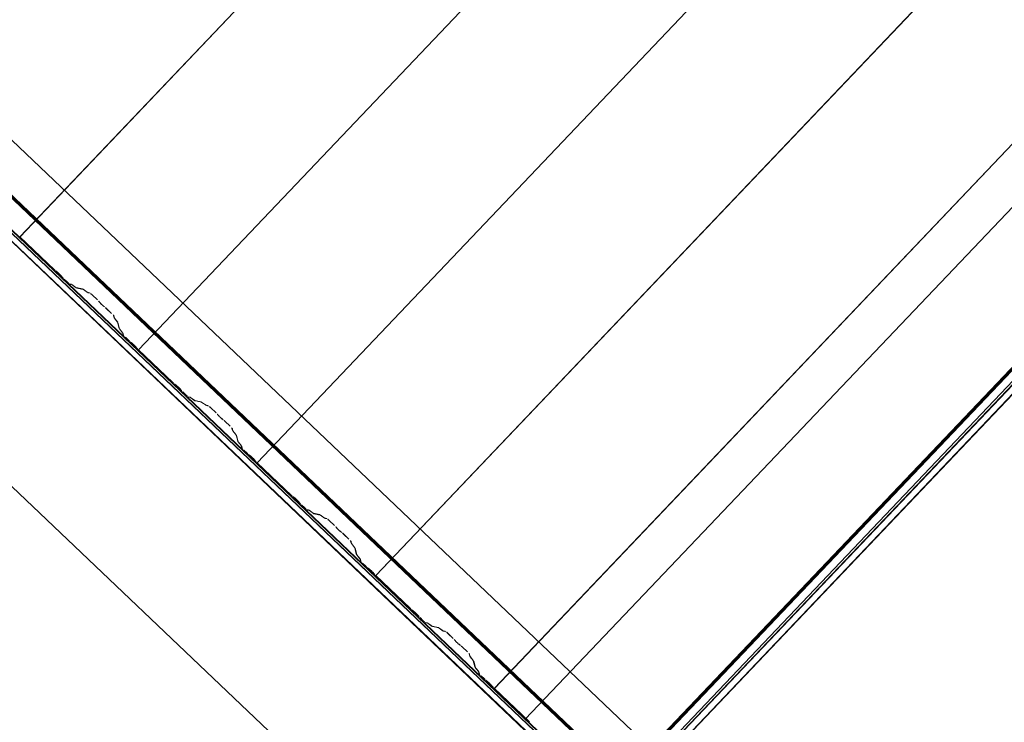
# Model space of a CAD drawing. Header units: metres. Extents: x 32343131.6 to 32343183.7, y 5699223.3 to 5699275.1.
# Tile 111 of 190: x 32343165.8 to 32343168, y 5699224.2 to 5699225.8. Entities that reach past the tile are written whole.
import ezdxf

# ---------------------------------------------------------------- set-up
doc = ezdxf.new("R2010")
doc.units = ezdxf.units.M
for name, color, linetype, lineweight in [('0-1', 7, 'Continuous', 5), ('A-ANNO-DIMS', 7, 'Continuous', 9), ('A-ANNO-DIMS-50', 7, 'Continuous', 9)]:
    doc.layers.add(name, color=color, linetype=linetype, lineweight=lineweight)
for name, color, linetype, lineweight, true_color in [('A-ROOF-1', 7, 'Continuous', 5, 0xcccccc), ('E-POWR-CNDT-1', 5, 'Continuous', 70, 0x0000ff), ('S-BEAM-1', 7, 'Continuous', 5, 0xcccccc)]:
    doc.layers.add(name, color=color, linetype=linetype, lineweight=lineweight, true_color=true_color)
doc.styles.add('Arial', font='arial.ttf', dxfattribs={"height": 0.15})
doc.dimstyles.new('Blitzschutz', dxfattribs={"dimscale": 0.3048, "dimtxt": 0.1530389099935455, "dimasz": 0.4921259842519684, "dimexe": 0.3937007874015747, "dimexo": 0.0625, "dimgap": 0.2870734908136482, "dimtad": 1, "dimlfac": 100, "dimrnd": 0.01, "dimdsep": 46, "dimtxsty": 'Arial', "dimblk1": 'OBLIQUE', "dimblk2": 'OBLIQUE', "dimsah": 1, "dimcen": 0.09, "dimdle": 0.3937007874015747, "dimadec": 0, "dimazin": 0, "dimtfac": 1, "dimtdec": 4, "dimtix": 1, "dimtmove": 0, "dimatfit": 3, "dimfxl": 0.3937007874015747, "dimfxlon": 1, "dimtvp": 1, "dimtfill": 1, "dimtolj": 1, "dimtzin": 0, "dimarcsym": 2})

# ---------------------------------------------------------------- blocks, each defined once
blk = doc.blocks.new('Ortgang Hochpunkt - Ortgang Hochpunkt-3544340-TGA_190_LP5_GR_DA-TGA-01_G_')
at = {"layer": 'A-ROOF-1'}
for p, q in [((89.47532490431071, -25.03546576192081), (54.69933241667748, 8.049732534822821)), ((89.35879972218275, -25.15794588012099), (54.58280723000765, 7.927252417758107)), ((54.58365893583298, 7.928147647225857), (89.3596514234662, -25.15705064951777)), ((89.47532490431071, -25.03546576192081), (54.89856987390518, 7.860181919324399)), ((89.36839150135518, -25.14786392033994), (86.46149513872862, -22.38229964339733)), ((89.36887888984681, -25.14735162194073), (86.46587387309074, -22.38548949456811)), ((89.37194081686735, -25.14413321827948), (86.47823051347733, -22.39111389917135)), ((89.3725673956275, -25.14347462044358), (86.48044709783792, -22.39196800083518))]:
    blk.add_line(p, q, dxfattribs=at)
blk = doc.blocks.new('Schrag Ortgang Acse A1 - Schrag Ortgang Acse A-3549929-TGA_190_LP5_GR_DA-TGA-01_G_')
at = {"layer": 'A-ROOF-1'}
for p, q in [((97.46722236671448, -16.23617843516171), (89.17246541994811, -24.95483270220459)), ((97.46728244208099, -16.2361152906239), (89.1725254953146, -24.95476955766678)), ((89.38619287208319, -25.15816881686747), (97.68094981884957, -16.4395145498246)), ((97.68173439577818, -16.44014068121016), (89.38697744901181, -25.15879494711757)), ((96.89584787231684, -17.24319526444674), (89.36328082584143, -25.16070848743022)), ((96.90195235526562, -17.23780468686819), (89.36383560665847, -25.1611512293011)), ((96.80035464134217, -17.36511188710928), (89.37323200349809, -25.17179204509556)), ((96.7819862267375, -17.38586980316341), (89.37381146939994, -25.17263376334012)), ((89.1725254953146, -24.95476955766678), (89.17246541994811, -24.95483270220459)), ((89.17246541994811, -24.95483270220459), (89.38619287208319, -25.15816881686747)), ((89.38697744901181, -25.15879494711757), (89.1725254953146, -24.95476955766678))]:
    blk.add_line(p, q, dxfattribs=at)
blk = doc.blocks.new('ARC_190_LPX_FM_Stellplätze_rvt-1-TGA_190_LP5_GR_DA-TGA-01_G_')
at = {"layer": 'S-BEAM-1'}
for p, q in [((32343165.78233492, 5699225.335331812), (32343174.04461323, 5699234.019847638)), ((32343165.78233492, 5699225.335331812), (32343174.04461323, 5699234.019847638)), ((32343165.78242503, 5699225.335426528), (32343174.04470334, 5699234.019942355)), ((32343165.78242503, 5699225.335426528), (32343174.04470334, 5699234.019942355)), ((32343166.05402236, 5699225.076853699), (32343174.31630067, 5699233.761369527)), ((32343166.05402236, 5699225.076853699), (32343174.31630067, 5699233.761369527)), ((32343166.05411248, 5699225.076948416), (32343174.31639078, 5699233.761464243)), ((32343166.05411248, 5699225.076948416), (32343174.31639078, 5699233.761464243)), ((32343166.3257098, 5699224.818375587), (32343174.58798811, 5699233.502891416)), ((32343166.3257098, 5699224.818375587), (32343174.58798811, 5699233.502891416)), ((32343166.32579992, 5699224.818470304), (32343174.58807822, 5699233.502986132)), ((32343166.32579992, 5699224.818470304), (32343174.58807822, 5699233.502986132)), ((32343166.59739725, 5699224.559897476), (32343174.85967555, 5699233.244413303)), ((32343166.59739725, 5699224.559897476), (32343174.85967555, 5699233.244413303)), ((32343166.59748736, 5699224.559992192), (32343174.85976566, 5699233.244508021)), ((32343166.59748736, 5699224.559992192), (32343174.85976566, 5699233.244508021)), ((32343166.86908469, 5699224.301419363), (32343175.13136299, 5699232.985935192)), ((32343166.86908469, 5699224.301419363), (32343175.13136299, 5699232.985935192)), ((32343166.8691748, 5699224.301514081), (32343175.13145311, 5699232.986029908)), ((32343166.8691748, 5699224.301514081), (32343175.13145311, 5699232.986029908)), ((32343167.14077213, 5699224.042941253), (32343175.40305043, 5699232.72745708)), ((32343167.14086225, 5699224.043035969), (32343175.40314055, 5699232.727551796)), ((32343165.78242503, 5699225.335426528), (32343165.78233492, 5699225.335331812)), ((32343165.78233492, 5699225.335331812), (32343165.78242503, 5699225.335426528)), ((32343165.78233492, 5699225.335331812), (32343165.86115662, 5699225.260342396)), ((32343165.86124673, 5699225.260437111), (32343165.78242503, 5699225.335426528)), ((32343165.86918112, 5699225.253827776), (32343165.86442312, 5699225.257626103)), ((32343165.86512711, 5699225.256828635), (32343165.86988511, 5699225.253030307)), ((32343165.87602721, 5699225.247186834), (32343165.88005777, 5699225.242623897)), ((32343165.88088931, 5699225.241960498), (32343165.87685875, 5699225.246523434)), ((32343165.8837649, 5699225.238833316), (32343165.89128054, 5699225.231683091)), ((32343165.89137065, 5699225.231777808), (32343165.88385502, 5699225.238928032)), ((32343165.90043624, 5699225.227106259), (32343165.89598719, 5699225.228008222)), ((32343165.89705122, 5699225.226971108), (32343165.90150027, 5699225.226069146)), ((32343165.9106422, 5699225.21986568), (32343165.90143117, 5699225.226523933)), ((32343165.90229621, 5699225.225603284), (32343165.91150724, 5699225.218945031)), ((32343165.92590835, 5699225.216466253), (32343165.91143813, 5699225.219399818)), ((32343165.91250216, 5699225.218362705), (32343165.92697237, 5699225.215429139)), ((32343165.9361143, 5699225.209225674), (32343165.92690327, 5699225.215883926)), ((32343165.92776831, 5699225.214963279), (32343165.93697934, 5699225.208305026)), ((32343165.94184678, 5699225.207759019), (32343165.93691023, 5699225.208759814)), ((32343165.93797426, 5699225.2077227), (32343165.94291081, 5699225.206721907)), ((32343165.94752735, 5699225.20295232), (32343165.95985151, 5699225.191227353)), ((32343165.95994163, 5699225.19132207), (32343165.94761746, 5699225.203047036)), ((32343165.96328358, 5699225.18764757), (32343165.96507397, 5699225.185449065)), ((32343165.9660221, 5699225.184648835), (32343165.96423171, 5699225.18684734)), ((32343165.97548536, 5699225.176140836), (32343165.97320042, 5699225.177819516)), ((32343165.97404687, 5699225.176912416), (32343165.97633182, 5699225.175233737)), ((32343165.98007808, 5699225.171984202), (32343165.99240224, 5699225.160259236)), ((32343165.99249234, 5699225.160353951), (32343165.98016819, 5699225.172078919)), ((32343165.99639705, 5699225.155836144), (32343165.99764244, 5699225.150955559)), ((32343165.99873126, 5699225.149944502), (32343165.99748586, 5699225.154825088)), ((32343165.99827359, 5699225.149990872), (32343166.00538229, 5699225.141122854)), ((32343166.00634488, 5699225.140304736), (32343165.99923617, 5699225.149172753)), ((32343166.00588721, 5699225.140351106), (32343166.00953775, 5699225.126044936)), ((32343166.01062657, 5699225.12503388), (32343166.00697603, 5699225.139340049)), ((32343166.01016891, 5699225.125080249), (32343166.01727761, 5699225.116212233)), ((32343166.01824019, 5699225.115394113), (32343166.01113149, 5699225.12426213)), ((32343166.01778253, 5699225.115440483), (32343166.01890493, 5699225.111041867)), ((32343166.01999375, 5699225.11003081), (32343166.01887134, 5699225.114429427)), ((32343166.02389845, 5699225.105513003), (32343166.03141408, 5699225.098362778)), ((32343166.0315042, 5699225.098457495), (32343166.02398856, 5699225.105607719)), ((32343166.03943859, 5699225.091848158), (32343166.03468059, 5699225.095646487)), ((32343166.03538458, 5699225.094849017), (32343166.04014257, 5699225.091050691)), ((32343166.04628468, 5699225.085207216), (32343166.05031523, 5699225.080644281)), ((32343166.05114678, 5699225.079980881), (32343166.04711621, 5699225.084543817)), ((32343166.05411248, 5699225.076948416), (32343166.05402236, 5699225.076853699)), ((32343166.05402236, 5699225.076853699), (32343166.05411248, 5699225.076948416)), ((32343166.05402236, 5699225.076853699), (32343166.13284406, 5699225.001864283)), ((32343166.13293417, 5699225.001959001), (32343166.05411248, 5699225.076948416)), ((32343166.14086856, 5699224.995349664), (32343166.13611057, 5699224.999147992)), ((32343166.13681456, 5699224.998350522), (32343166.14157255, 5699224.994552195)), ((32343166.14771465, 5699224.988708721), (32343166.15174522, 5699224.984145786)), ((32343166.15257675, 5699224.983482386), (32343166.14854619, 5699224.988045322)), ((32343166.15545234, 5699224.980355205), (32343166.16296798, 5699224.973204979)), ((32343166.16305809, 5699224.973299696), (32343166.15554246, 5699224.980449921)), ((32343166.17212369, 5699224.968628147), (32343166.16767463, 5699224.969530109)), ((32343166.16873866, 5699224.968492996), (32343166.17318771, 5699224.967591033)), ((32343166.18232964, 5699224.961387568), (32343166.17311861, 5699224.96804582)), ((32343166.17398365, 5699224.967125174), (32343166.18319468, 5699224.96046692)), ((32343166.19759579, 5699224.957988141), (32343166.18312557, 5699224.960921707)), ((32343166.1841896, 5699224.959884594), (32343166.19865981, 5699224.956951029)), ((32343166.20780174, 5699224.950747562), (32343166.19859071, 5699224.957405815)), ((32343166.19945575, 5699224.956485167), (32343166.20866678, 5699224.949826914)), ((32343166.21353422, 5699224.949280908), (32343166.20859767, 5699224.950281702)), ((32343166.2096617, 5699224.949244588), (32343166.21459825, 5699224.948243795)), ((32343166.21921479, 5699224.944474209), (32343166.23153896, 5699224.932749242)), ((32343166.23162907, 5699224.932843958), (32343166.2193049, 5699224.944568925)), ((32343166.23497102, 5699224.929169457), (32343166.23676141, 5699224.926970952)), ((32343166.23770954, 5699224.926170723), (32343166.23591915, 5699224.928369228)), ((32343166.2471728, 5699224.917662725), (32343166.24488786, 5699224.919341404)), ((32343166.24573432, 5699224.918434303), (32343166.24801926, 5699224.916755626)), ((32343166.25176552, 5699224.91350609), (32343166.26408968, 5699224.901781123)), ((32343166.26417979, 5699224.90187584), (32343166.25185563, 5699224.913600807)), ((32343166.26808449, 5699224.897358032), (32343166.26932988, 5699224.892477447)), ((32343166.2704187, 5699224.891466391), (32343166.26917331, 5699224.896346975)), ((32343166.26996103, 5699224.89151276), (32343166.27706973, 5699224.882644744)), ((32343166.27803232, 5699224.881826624), (32343166.27092361, 5699224.890694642)), ((32343166.27757465, 5699224.881872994), (32343166.2812252, 5699224.867566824)), ((32343166.28231401, 5699224.866555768), (32343166.27866347, 5699224.880861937)), ((32343166.28185635, 5699224.866602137), (32343166.28896505, 5699224.85773412)), ((32343166.28992764, 5699224.856916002), (32343166.28281893, 5699224.865784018)), ((32343166.28946997, 5699224.856962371), (32343166.29059238, 5699224.852563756)), ((32343166.29168119, 5699224.851552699), (32343166.29055878, 5699224.855951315)), ((32343166.29558589, 5699224.847034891), (32343166.30310152, 5699224.839884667)), ((32343166.30319164, 5699224.839979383), (32343166.295676, 5699224.847129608)), ((32343166.31112603, 5699224.833370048), (32343166.30636803, 5699224.837168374)), ((32343166.30707202, 5699224.836370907), (32343166.31183001, 5699224.832572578)), ((32343166.31797212, 5699224.826729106), (32343166.32200268, 5699224.822166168)), ((32343166.32283422, 5699224.821502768), (32343166.31880365, 5699224.826065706)), ((32343166.32579992, 5699224.818470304), (32343166.3257098, 5699224.818375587)), ((32343166.3257098, 5699224.818375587), (32343166.32579992, 5699224.818470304)), ((32343166.3257098, 5699224.818375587), (32343166.4045315, 5699224.743386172)), ((32343166.40462162, 5699224.743480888), (32343166.32579992, 5699224.818470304)), ((32343166.412556, 5699224.736871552), (32343166.40779801, 5699224.74066988)), ((32343166.408502, 5699224.739872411), (32343166.41325999, 5699224.736074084)), ((32343166.41940209, 5699224.73023061), (32343166.42343266, 5699224.725667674)), ((32343166.42426419, 5699224.725004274), (32343166.42023363, 5699224.72956721)), ((32343166.42713979, 5699224.721877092), (32343166.43465542, 5699224.714726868)), ((32343166.43474553, 5699224.714821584), (32343166.4272299, 5699224.721971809)), ((32343166.44381113, 5699224.710150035), (32343166.43936208, 5699224.711051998)), ((32343166.4404261, 5699224.710014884), (32343166.44487515, 5699224.709112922)), ((32343166.45401708, 5699224.702909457), (32343166.44480605, 5699224.709567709)), ((32343166.44567109, 5699224.708647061), (32343166.45488212, 5699224.701988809)), ((32343166.46928323, 5699224.699510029), (32343166.45481301, 5699224.702443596)), ((32343166.45587704, 5699224.701406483), (32343166.47034725, 5699224.698472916)), ((32343166.47948918, 5699224.692269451), (32343166.47027815, 5699224.698927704)), ((32343166.47114319, 5699224.698007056), (32343166.48035422, 5699224.691348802)), ((32343166.48522167, 5699224.690802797), (32343166.48028512, 5699224.691803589)), ((32343166.48134914, 5699224.690766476), (32343166.48628569, 5699224.689765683)), ((32343166.49090223, 5699224.685996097), (32343166.5032264, 5699224.674271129)), ((32343166.50331651, 5699224.674365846), (32343166.49099234, 5699224.686090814)), ((32343166.50665846, 5699224.670691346), (32343166.50844885, 5699224.668492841)), ((32343166.50939698, 5699224.667692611), (32343166.50760659, 5699224.669891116)), ((32343166.51886024, 5699224.659184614), (32343166.51657531, 5699224.660863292)), ((32343166.51742176, 5699224.659956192), (32343166.5197067, 5699224.658277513)), ((32343166.52345296, 5699224.655027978), (32343166.53577712, 5699224.643303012)), ((32343166.53586723, 5699224.643397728), (32343166.52354307, 5699224.655122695)), ((32343166.53977193, 5699224.63887992), (32343166.54101732, 5699224.633999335)), ((32343166.54210614, 5699224.632988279), (32343166.54086075, 5699224.637868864)), ((32343166.54164847, 5699224.633034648), (32343166.54875718, 5699224.624166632)), ((32343166.54971976, 5699224.623348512), (32343166.54261106, 5699224.632216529)), ((32343166.5492621, 5699224.623394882), (32343166.55291264, 5699224.609088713)), ((32343166.55400145, 5699224.608077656), (32343166.55035091, 5699224.622383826)), ((32343166.55354379, 5699224.608124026), (32343166.56065249, 5699224.599256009)), ((32343166.56161508, 5699224.59843789), (32343166.55450637, 5699224.607305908)), ((32343166.56115741, 5699224.598484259), (32343166.56227982, 5699224.594085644)), ((32343166.56336863, 5699224.593074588), (32343166.56224623, 5699224.597473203)), ((32343166.56727333, 5699224.58855678), (32343166.57478897, 5699224.581406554)), ((32343166.57487908, 5699224.581501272), (32343166.56736345, 5699224.588651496)), ((32343166.58281347, 5699224.574891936), (32343166.57805547, 5699224.578690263)), ((32343166.57875946, 5699224.577892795), (32343166.58351745, 5699224.574094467)), ((32343166.58965956, 5699224.568250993), (32343166.59369012, 5699224.563688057)), ((32343166.59452166, 5699224.563024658), (32343166.59049109, 5699224.567587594)), ((32343166.59748736, 5699224.559992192), (32343166.59739725, 5699224.559897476)), ((32343166.59739725, 5699224.559897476), (32343166.59748736, 5699224.559992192)), ((32343166.59739725, 5699224.559897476), (32343166.67621895, 5699224.48490806)), ((32343166.67630906, 5699224.485002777), (32343166.59748736, 5699224.559992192)), ((32343166.68424344, 5699224.478393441), (32343166.67948545, 5699224.482191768)), ((32343166.68018944, 5699224.4813943), (32343166.68494743, 5699224.477595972)), ((32343166.69108953, 5699224.471752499), (32343166.6951201, 5699224.467189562)), ((32343166.69595163, 5699224.466526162), (32343166.69192107, 5699224.471089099)), ((32343166.69882723, 5699224.463398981), (32343166.70634286, 5699224.456248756)), ((32343166.70643297, 5699224.456343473), (32343166.69891734, 5699224.463493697)), ((32343166.71549857, 5699224.451671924), (32343166.71104952, 5699224.452573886)), ((32343166.71211354, 5699224.451536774), (32343166.7165626, 5699224.450634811)), ((32343166.72570452, 5699224.444431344), (32343166.71649349, 5699224.451089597)), ((32343166.71735853, 5699224.45016895), (32343166.72656956, 5699224.443510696)), ((32343166.74097067, 5699224.441031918), (32343166.72650046, 5699224.443965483)), ((32343166.72756448, 5699224.44292837), (32343166.7420347, 5699224.439994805)), ((32343166.75117662, 5699224.433791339), (32343166.74196559, 5699224.440449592)), ((32343166.74283063, 5699224.439528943), (32343166.75204166, 5699224.432870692)), ((32343166.75690911, 5699224.432324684), (32343166.75197256, 5699224.433325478)), ((32343166.75303658, 5699224.432288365), (32343166.75797313, 5699224.431287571)), ((32343166.76258967, 5699224.427517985), (32343166.77491384, 5699224.415793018)), ((32343166.77500395, 5699224.415887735), (32343166.76267979, 5699224.427612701)), ((32343166.77834591, 5699224.412213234), (32343166.78013629, 5699224.410014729)), ((32343166.78108442, 5699224.409214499), (32343166.77929403, 5699224.411413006)), ((32343166.79054768, 5699224.400706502), (32343166.78826275, 5699224.402385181)), ((32343166.7891092, 5699224.401478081), (32343166.79139414, 5699224.399799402)), ((32343166.7951404, 5699224.396549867), (32343166.80746456, 5699224.3848249)), ((32343166.80755467, 5699224.384919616), (32343166.79523051, 5699224.396644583)), ((32343166.81145937, 5699224.380401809), (32343166.81270476, 5699224.375521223)), ((32343166.81379358, 5699224.374510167), (32343166.81254819, 5699224.379390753)), ((32343166.81333591, 5699224.374556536), (32343166.82044462, 5699224.36568852)), ((32343166.8214072, 5699224.364870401), (32343166.8142985, 5699224.373738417)), ((32343166.82094954, 5699224.364916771), (32343166.82460008, 5699224.350610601)), ((32343166.82568889, 5699224.349599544), (32343166.82203835, 5699224.363905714)), ((32343166.82523123, 5699224.349645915), (32343166.83233994, 5699224.340777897)), ((32343166.83330252, 5699224.339959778), (32343166.82619382, 5699224.348827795)), ((32343166.83284485, 5699224.340006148), (32343166.83396726, 5699224.335607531)), ((32343166.83505607, 5699224.334596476), (32343166.83393367, 5699224.338995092)), ((32343166.83896077, 5699224.330078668), (32343166.84647641, 5699224.322928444)), ((32343166.84656652, 5699224.32302316), (32343166.83905089, 5699224.330173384)), ((32343166.85450091, 5699224.316413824), (32343166.84974292, 5699224.320212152)), ((32343166.8504469, 5699224.319414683), (32343166.8552049, 5699224.315616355)), ((32343166.861347, 5699224.309772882), (32343166.86537756, 5699224.305209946)), ((32343166.8662091, 5699224.304546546), (32343166.86217853, 5699224.309109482)), ((32343166.8691748, 5699224.301514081), (32343166.86908469, 5699224.301419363)), ((32343166.86908469, 5699224.301419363), (32343166.8691748, 5699224.301514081)), ((32343166.86908469, 5699224.301419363), (32343166.94790639, 5699224.226429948)), ((32343166.9479965, 5699224.226524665), (32343166.8691748, 5699224.301514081))]:
    blk.add_line(p, q, dxfattribs=at)
for centre, major_axis, ratio, start_param, end_param in [((32343165.86160718, 5699225.260815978), (-0.005433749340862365, 0.005169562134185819), 0.08715555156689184, 1.570796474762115, 2.355301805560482), ((32343165.86160718, 5699225.260815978), (-0.004346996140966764, 0.004135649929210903), 0.08715588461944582, 1.570796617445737, 2.355302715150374), ((32343165.87270106, 5699225.249840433), (-0.00543374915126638, 0.005169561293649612), 0.08715625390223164, 3.927882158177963, 5.496895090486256), ((32343165.87270106, 5699225.249840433), (-0.004347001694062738, 0.004135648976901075), 0.08715636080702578, 3.927878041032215, 5.496894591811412), ((32343165.88421546, 5699225.239306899), (-0.00543375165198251, 0.005169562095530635), 0.08715604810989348, 0.7862898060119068, 1.570796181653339), ((32343165.88421546, 5699225.239306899), (-0.00434700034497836, 0.004135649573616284), 0.08715608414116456, 0.7862882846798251, 1.570796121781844), ((32343165.89173109, 5699225.232156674), (-0.005433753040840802, 0.005169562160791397), 0.08715561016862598, 1.570796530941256, 3.003598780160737), ((32343165.89173109, 5699225.232156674), (-0.004346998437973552, 0.004135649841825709), 0.08715562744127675, 1.570796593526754, 3.003604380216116), ((32343165.90575637, 5699225.221920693), (-0.00543374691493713, 0.005169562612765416), 0.08715547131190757, 5.711273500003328, 6.145198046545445), ((32343165.90575637, 5699225.221920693), (-0.004346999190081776, 0.00413564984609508), 0.08715582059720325, 5.7112726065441, 6.145196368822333), ((32343165.90718203, 5699225.223548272), (-0.004346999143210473, 0.004135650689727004), 0.08715593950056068, 2.569680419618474, 3.003603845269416), ((32343165.90718203, 5699225.223548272), (-0.005433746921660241, 0.005169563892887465), 0.08715543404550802, 2.569680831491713, 3.003605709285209), ((32343165.93122847, 5699225.211280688), (-0.005433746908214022, 0.005169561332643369), 0.08715550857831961, 5.711273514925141, 6.145197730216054), ((32343165.93122847, 5699225.211280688), (-0.004346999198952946, 0.004135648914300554), 0.08715581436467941, 5.711271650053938, 6.14519634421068), ((32343165.93265413, 5699225.212908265), (-0.004346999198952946, 0.004135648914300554), 0.08715581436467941, 2.569678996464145, 3.003603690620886), ((32343165.93265413, 5699225.212908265), (-0.005433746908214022, 0.005169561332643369), 0.08715550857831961, 2.569680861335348, 3.003605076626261), ((32343165.9471669, 5699225.202573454), (-0.005433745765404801, 0.005169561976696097), 0.08715592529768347, 4.71238879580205, 6.145200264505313), ((32343165.9471669, 5699225.202573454), (-0.004346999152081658, 0.004135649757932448), 0.08715593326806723, 4.712388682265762, 6.145196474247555), ((32343165.95949107, 5699225.190848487), (-0.00434700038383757, 0.00413564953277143), 0.08715597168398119, 3.741012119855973, 4.712388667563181), ((32343165.95949107, 5699225.190848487), (-0.005433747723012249, 0.005169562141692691), 0.08715592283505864, 3.741009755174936, 4.712388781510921), ((32343165.96981461, 5699225.181447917), (-0.00543374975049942, 0.00516956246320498), 0.0871554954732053, 0.5994172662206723, 2.542175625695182), ((32343165.96981461, 5699225.181447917), (-0.004346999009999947, 0.004135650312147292), 0.087155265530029, 0.5994164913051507, 2.542175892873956), ((32343165.97971763, 5699225.171605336), (-0.005433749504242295, 0.005169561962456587), 0.0871558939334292, 4.712388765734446, 5.683771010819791), ((32343165.97971763, 5699225.171605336), (-0.004346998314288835, 0.004135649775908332), 0.08715571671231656, 4.712388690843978, 5.683767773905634), ((32343165.99204179, 5699225.159880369), (-0.00434700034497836, 0.004135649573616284), 0.08715608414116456, 3.279579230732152, 4.712388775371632), ((32343165.99204179, 5699225.159880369), (-0.005433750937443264, 0.005169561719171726), 0.08715574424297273, 3.27958140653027, 4.712389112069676), ((32343166.00308651, 5699225.145900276), (-0.005433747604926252, 0.005169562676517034), 0.08715527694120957, 0.1379890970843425, 0.5719121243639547), ((32343166.00308651, 5699225.145900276), (-0.004346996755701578, 0.004135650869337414), 0.08715596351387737, 0.1379883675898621, 0.5719121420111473), ((32343166.00153195, 5699225.144395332), (-0.004347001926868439, 0.004135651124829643), 0.0871556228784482, 3.279584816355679, 3.713504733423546), ((32343166.00153195, 5699225.144395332), (-0.005433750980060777, 0.005169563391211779), 0.08715561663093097, 3.279581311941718, 3.71350634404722), ((32343166.01498183, 5699225.120989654), (-0.005433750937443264, 0.005169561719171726), 0.08715574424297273, 0.1379887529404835, 0.57190954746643), ((32343166.01498183, 5699225.120989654), (-0.00434699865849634, 0.004135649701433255), 0.08715556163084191, 0.1379849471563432, 0.5719124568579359), ((32343166.01342727, 5699225.119484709), (-0.004346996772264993, 0.004135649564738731), 0.08715594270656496, 3.279584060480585, 3.71350474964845), ((32343166.01342727, 5699225.119484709), (-0.005433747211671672, 0.00516956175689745), 0.08715572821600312, 3.279581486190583, 3.71350729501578), ((32343166.02434901, 5699225.105986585), (-0.005433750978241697, 0.005169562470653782), 0.08715563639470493, 0.1379886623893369, 1.57079610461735), ((32343166.02434901, 5699225.105986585), (-0.004347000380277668, 0.004135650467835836), 0.08715596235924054, 0.1379879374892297, 1.570796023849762), ((32343166.03186464, 5699225.09883636), (-0.005433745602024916, 0.005169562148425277), 0.08715558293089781, 1.570796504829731, 2.35530397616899), ((32343166.03186464, 5699225.09883636), (-0.004347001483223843, 0.004135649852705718), 0.08715566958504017, 1.570796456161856, 2.355302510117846), ((32343166.04295852, 5699225.087860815), (-0.005433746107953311, 0.005169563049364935), 0.08715566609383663, 3.927883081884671, 5.496897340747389), ((32343166.04295852, 5699225.087860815), (-0.004346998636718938, 0.004135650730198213), 0.08715562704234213, 3.927885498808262, 5.496895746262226), ((32343166.05447292, 5699225.077327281), (-0.005433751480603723, 0.005169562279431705), 0.0871554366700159, 0.7862901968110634, 1.570796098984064), ((32343166.05447292, 5699225.077327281), (-0.004347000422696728, 0.004135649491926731), 0.08715585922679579, 0.7862853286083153, 1.570795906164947), ((32343166.13329462, 5699225.002337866), (-0.005433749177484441, 0.005169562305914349), 0.08715520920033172, 1.570796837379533, 2.355303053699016), ((32343166.13329462, 5699225.002337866), (-0.004347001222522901, 0.004135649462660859), 0.08715515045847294, 1.570796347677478, 2.355303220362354), ((32343166.1443885, 5699224.991362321), (-0.005433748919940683, 0.005169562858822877), 0.08715575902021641, 3.927882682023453, 5.496896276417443), ((32343166.1443885, 5699224.991362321), (-0.00434700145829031, 0.004135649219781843), 0.08715575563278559, 3.927880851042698, 5.496895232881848), ((32343166.1559029, 5699224.980828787), (-0.005433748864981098, 0.005169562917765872), 0.08715588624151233, 0.7862901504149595, 1.5707961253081), ((32343166.1559029, 5699224.980828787), (-0.004347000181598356, 0.004135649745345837), 0.08715565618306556, 0.7862909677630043, 1.570796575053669), ((32343166.16341853, 5699224.973678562), (-0.005433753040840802, 0.005169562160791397), 0.08715561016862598, 1.570796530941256, 3.003602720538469), ((32343166.16341853, 5699224.973678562), (-0.00434700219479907, 0.004135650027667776), 0.08715530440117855, 1.570796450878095, 3.003604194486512), ((32343166.17744381, 5699224.963442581), (-0.00543374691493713, 0.005169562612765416), 0.08715547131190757, 5.711273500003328, 6.145198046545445), ((32343166.17744381, 5699224.963442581), (-0.004346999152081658, 0.004135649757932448), 0.08715593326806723, 5.711271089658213, 6.145196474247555), ((32343166.17886947, 5699224.965070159), (-0.004346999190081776, 0.00413564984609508), 0.08715582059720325, 2.569679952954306, 3.00360371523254), ((32343166.17886947, 5699224.965070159), (-0.00543374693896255, 0.005169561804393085), 0.08715542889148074, 2.569680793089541, 3.003605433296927), ((32343166.20291591, 5699224.952802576), (-0.00543374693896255, 0.005169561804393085), 0.08715542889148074, 5.711273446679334, 6.145198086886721), ((32343166.20291591, 5699224.952802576), (-0.004346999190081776, 0.00413564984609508), 0.08715582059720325, 5.7112726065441, 6.145196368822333), ((32343166.20434158, 5699224.954430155), (-0.004346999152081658, 0.004135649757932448), 0.08715593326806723, 2.56967843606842, 3.003603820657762), ((32343166.20434158, 5699224.954430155), (-0.005433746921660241, 0.005169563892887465), 0.08715543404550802, 2.569680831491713, 3.003605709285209), ((32343166.21885435, 5699224.944095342), (-0.005433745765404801, 0.005169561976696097), 0.08715592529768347, 4.71238879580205, 6.145199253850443), ((32343166.21885435, 5699224.944095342), (-0.004346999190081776, 0.00413564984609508), 0.08715582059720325, 4.712388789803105, 6.145196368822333), ((32343166.23117851, 5699224.932370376), (-0.00434700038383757, 0.00413564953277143), 0.08715597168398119, 3.741010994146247, 4.712388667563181), ((32343166.23117851, 5699224.932370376), (-0.005433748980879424, 0.005169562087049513), 0.0871562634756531, 3.741009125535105, 4.712388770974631), ((32343166.24150205, 5699224.922969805), (-0.005433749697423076, 0.005169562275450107), 0.08715562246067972, 0.5994173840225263, 2.542175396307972), ((32343166.24150205, 5699224.922969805), (-0.004346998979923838, 0.004135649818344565), 0.08715536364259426, 0.5994166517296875, 2.542175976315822), ((32343166.25140507, 5699224.913127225), (-0.005433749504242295, 0.005169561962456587), 0.0871558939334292, 4.712388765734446, 5.683771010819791), ((32343166.25140507, 5699224.913127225), (-0.004346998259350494, 0.004135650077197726), 0.08715587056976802, 4.712388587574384, 5.683767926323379), ((32343166.26372923, 5699224.901402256), (-0.00434699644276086, 0.004135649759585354), 0.08715569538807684, 3.279581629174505, 4.712389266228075), ((32343166.26372923, 5699224.901402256), (-0.005433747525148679, 0.005169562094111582), 0.08715547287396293, 3.279581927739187, 4.712389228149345), ((32343166.27477396, 5699224.887422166), (-0.005433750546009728, 0.00516956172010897), 0.08715617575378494, 0.137988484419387, 0.5719116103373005), ((32343166.27477396, 5699224.887422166), (-0.004347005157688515, 0.004135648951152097), 0.087155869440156, 0.1379846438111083, 0.571911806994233), ((32343166.2732194, 5699224.885917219), (-0.004346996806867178, 0.00413564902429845), 0.08715585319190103, 3.279583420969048, 3.713504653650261), ((32343166.2732194, 5699224.885917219), (-0.005433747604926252, 0.005169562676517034), 0.08715527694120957, 3.279581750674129, 3.71350788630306), ((32343166.28666927, 5699224.862511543), (-0.005433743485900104, 0.00516956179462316), 0.08715571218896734, 0.1379889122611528, 0.571916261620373), ((32343166.28666927, 5699224.862511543), (-0.004346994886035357, 0.004135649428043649), 0.08715632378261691, 0.1379882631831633, 0.5719117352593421), ((32343166.28511471, 5699224.861006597), (-0.004346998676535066, 0.004135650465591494), 0.08715549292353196, 3.279582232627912, 3.713505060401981), ((32343166.28511471, 5699224.861006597), (-0.005433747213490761, 0.005169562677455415), 0.08715570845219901, 3.279581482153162, 3.713509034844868), ((32343166.29603645, 5699224.847508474), (-0.005433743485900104, 0.00516956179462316), 0.08715571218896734, 0.1379889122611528, 1.570796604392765), ((32343166.29603645, 5699224.847508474), (-0.00434700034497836, 0.004135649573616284), 0.08715608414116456, 0.1379830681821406, 1.570796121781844), ((32343166.30355208, 5699224.84035825), (-0.005433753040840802, 0.005169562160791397), 0.08715561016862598, 1.570796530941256, 2.355300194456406), ((32343166.30355208, 5699224.84035825), (-0.004347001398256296, 0.004135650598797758), 0.08715590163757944, 1.570796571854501, 2.355302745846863), ((32343166.31464596, 5699224.829382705), (-0.005433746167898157, 0.00516956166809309), 0.08715554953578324, 3.92788294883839, 5.496895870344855), ((32343166.31464596, 5699224.829382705), (-0.004347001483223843, 0.004135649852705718), 0.08715566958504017, 3.927882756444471, 5.496895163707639), ((32343166.32616036, 5699224.81884917), (-0.005433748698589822, 0.005169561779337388), 0.08715528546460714, 0.7862905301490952, 1.570796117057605), ((32343166.32616036, 5699224.81884917), (-0.004347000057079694, 0.004135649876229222), 0.08715511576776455, 0.7862910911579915, 1.57079692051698), ((32343166.40498206, 5699224.743859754), (-0.005433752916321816, 0.005169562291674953), 0.08715517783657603, 1.570796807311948, 2.355300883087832), ((32343166.40498206, 5699224.743859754), (-0.004347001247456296, 0.004135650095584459), 0.0871550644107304, 1.570796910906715, 2.355303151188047), ((32343166.41607594, 5699224.732884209), (-0.005433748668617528, 0.005169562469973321), 0.08715534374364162, 3.927883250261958, 5.496896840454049), ((32343166.41607594, 5699224.732884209), (-0.004347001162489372, 0.004135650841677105), 0.08715529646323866, 3.927882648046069, 5.49689604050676), ((32343166.42759034, 5699224.722350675), (-0.005433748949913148, 0.005169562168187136), 0.08715570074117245, 0.7862899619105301, 1.57079611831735), ((32343166.42759034, 5699224.722350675), (-0.004347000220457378, 0.004135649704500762), 0.08715554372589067, 0.786290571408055, 1.570796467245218), ((32343166.43510598, 5699224.71520045), (-0.005433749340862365, 0.005169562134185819), 0.08715555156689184, 1.570796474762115, 3.003602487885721), ((32343166.43510598, 5699224.71520045), (-0.004346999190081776, 0.00413564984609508), 0.08715582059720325, 1.570796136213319, 3.00360371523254), ((32343166.44913125, 5699224.70496447), (-0.005433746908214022, 0.005169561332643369), 0.08715550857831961, 5.711273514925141, 6.14519378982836), ((32343166.44913125, 5699224.70496447), (-0.004346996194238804, 0.004135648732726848), 0.0871563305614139, 5.711276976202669, 6.145195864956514), ((32343166.45055692, 5699224.706592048), (-0.004346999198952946, 0.004135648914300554), 0.08715581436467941, 2.569678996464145, 3.003603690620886), ((32343166.45055692, 5699224.706592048), (-0.005433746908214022, 0.005169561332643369), 0.08715550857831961, 2.569680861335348, 3.003605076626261), ((32343166.47460335, 5699224.694324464), (-0.005433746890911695, 0.005169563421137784), 0.08715551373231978, 5.71127355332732, 6.145196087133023), ((32343166.47460335, 5699224.694324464), (-0.004346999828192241, 0.004135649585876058), 0.08715635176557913, 5.711273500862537, 6.145196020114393), ((32343166.47602902, 5699224.695952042), (-0.004346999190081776, 0.00413564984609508), 0.08715582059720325, 2.569679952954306, 3.00360371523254), ((32343166.47602902, 5699224.695952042), (-0.00543374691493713, 0.005169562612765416), 0.08715547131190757, 2.569680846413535, 3.003605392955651), ((32343166.49054179, 5699224.685617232), (-0.005433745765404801, 0.005169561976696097), 0.08715592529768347, 4.71238879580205, 6.145196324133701), ((32343166.49054179, 5699224.685617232), (-0.004346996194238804, 0.004135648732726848), 0.0871563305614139, 4.712388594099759, 6.145195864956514), ((32343166.50286595, 5699224.673892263), (-0.00434700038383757, 0.00413564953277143), 0.08715597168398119, 3.741012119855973, 4.712388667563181), ((32343166.50286595, 5699224.673892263), (-0.005433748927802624, 0.005169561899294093), 0.0871563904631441, 3.741009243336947, 4.712388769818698), ((32343166.51318949, 5699224.664491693), (-0.00543375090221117, 0.005169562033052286), 0.08715609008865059, 0.5994168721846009, 2.542173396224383), ((32343166.51318949, 5699224.664491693), (-0.004347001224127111, 0.004135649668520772), 0.08715569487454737, 0.5994165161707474, 2.542175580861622), ((32343166.52309251, 5699224.654649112), (-0.005433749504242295, 0.005169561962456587), 0.0871558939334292, 4.712388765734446, 5.683765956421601), ((32343166.52309251, 5699224.654649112), (-0.004346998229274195, 0.004135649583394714), 0.087155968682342, 4.712388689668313, 5.683768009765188), ((32343166.53541667, 5699224.642924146), (-0.004346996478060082, 0.004135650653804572), 0.08715557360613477, 3.279586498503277, 4.712389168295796), ((32343166.53541667, 5699224.642924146), (-0.005433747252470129, 0.005169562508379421), 0.08715562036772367, 3.279581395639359, 4.712389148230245), ((32343166.5464614, 5699224.628944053), (-0.005433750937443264, 0.005169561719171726), 0.08715574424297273, 0.1379887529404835, 0.5719126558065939), ((32343166.5464614, 5699224.628944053), (-0.004347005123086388, 0.004135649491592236), 0.08715595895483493, 0.1379852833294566, 0.5719119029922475), ((32343166.54490684, 5699224.627439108), (-0.004347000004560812, 0.004135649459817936), 0.08715614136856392, 3.279579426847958, 3.713504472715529), ((32343166.54490684, 5699224.627439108), (-0.005433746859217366, 0.005169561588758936), 0.08715607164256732, 3.279581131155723, 3.713502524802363), ((32343166.55835671, 5699224.604033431), (-0.00543374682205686, 0.005169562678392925), 0.08715613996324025, 0.1379885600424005, 0.5719144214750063), ((32343166.55835671, 5699224.604033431), (-0.004347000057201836, 0.004135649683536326), 0.08715598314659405, 0.1379872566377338, 0.571911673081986), ((32343166.55680215, 5699224.602528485), (-0.004346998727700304, 0.004135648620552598), 0.08715538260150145, 3.279585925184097, 3.713504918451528), ((32343166.55680215, 5699224.602528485), (-0.005433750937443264, 0.005169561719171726), 0.08715574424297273, 3.27958140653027, 3.713506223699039), ((32343166.56772389, 5699224.589030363), (-0.005433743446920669, 0.005169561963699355), 0.08715580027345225, 0.1379889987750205, 1.570796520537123), ((32343166.56772389, 5699224.589030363), (-0.004347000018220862, 0.004135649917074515), 0.08715522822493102, 0.1379840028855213, 1.570797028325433), ((32343166.57523952, 5699224.581880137), (-0.005433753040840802, 0.005169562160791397), 0.08715561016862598, 1.570796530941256, 2.355300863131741), ((32343166.57523952, 5699224.581880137), (-0.004346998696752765, 0.004135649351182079), 0.08715548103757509, 1.570796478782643, 2.355302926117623), ((32343166.58633341, 5699224.570904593), (-0.005433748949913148, 0.005169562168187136), 0.08715570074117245, 3.927882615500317, 5.49689554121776), ((32343166.58633341, 5699224.570904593), (-0.00434700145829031, 0.004135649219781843), 0.08715575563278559, 3.927880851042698, 5.496895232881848), ((32343166.5978478, 5699224.560371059), (-0.005433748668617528, 0.005169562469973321), 0.08715534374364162, 0.7862905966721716, 1.570796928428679), ((32343166.5978478, 5699224.560371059), (-0.004346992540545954, 0.00413564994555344), 0.08715530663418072, 0.7862950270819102, 1.570797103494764), ((32343166.6766695, 5699224.485381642), (-0.005433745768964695, 0.0051695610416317), 0.08715593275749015, 1.57079613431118, 2.355302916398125), ((32343166.6766695, 5699224.485381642), (-0.004347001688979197, 0.0041356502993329), 0.08715634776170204, 1.570796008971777, 2.355301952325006), ((32343166.68776339, 5699224.474406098), (-0.005433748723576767, 0.005169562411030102), 0.08715521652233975, 3.927883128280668, 5.496896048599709), ((32343166.68776339, 5699224.474406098), (-0.004346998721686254, 0.004135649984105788), 0.0871553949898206, 3.927883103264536, 5.496895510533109), ((32343166.69927778, 5699224.463872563), (-0.005433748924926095, 0.0051695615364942), 0.08715576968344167, 0.7862900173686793, 1.570796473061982), ((32343166.69927778, 5699224.463872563), (-0.004346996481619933, 0.004135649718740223), 0.0871555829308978, 0.786293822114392, 1.570796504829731), ((32343166.70679342, 5699224.456722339), (-0.005433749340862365, 0.005169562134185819), 0.08715555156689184, 1.570796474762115, 3.003603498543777), ((32343166.70679342, 5699224.456722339), (-0.004346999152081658, 0.004135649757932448), 0.08715593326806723, 1.570796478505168, 3.003603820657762), ((32343166.72081869, 5699224.446486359), (-0.00543375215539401, 0.005169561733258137), 0.08715548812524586, 5.711273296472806, 6.145192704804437), ((32343166.72081869, 5699224.446486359), (-0.004346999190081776, 0.00413564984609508), 0.08715582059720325, 5.711276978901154, 6.145196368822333), ((32343166.72224436, 5699224.448113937), (-0.004346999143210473, 0.004135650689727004), 0.08715593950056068, 2.569679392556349, 3.003603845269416), ((32343166.72224436, 5699224.448113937), (-0.005433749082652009, 0.005169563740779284), 0.08715570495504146, 2.569680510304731, 3.00360373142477), ((32343166.7462908, 5699224.435846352), (-0.005433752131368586, 0.005169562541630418), 0.08715553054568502, 5.711273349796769, 6.145192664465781), ((32343166.7462908, 5699224.435846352), (-0.004346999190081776, 0.00413564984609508), 0.08715582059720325, 5.711276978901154, 6.145196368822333), ((32343166.74771646, 5699224.43747393), (-0.004346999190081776, 0.00413564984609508), 0.08715582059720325, 2.569679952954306, 3.00360371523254), ((32343166.74771646, 5699224.43747393), (-0.005433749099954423, 0.005169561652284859), 0.08715569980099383, 2.569680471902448, 3.00360345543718), ((32343166.76222923, 5699224.427139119), (-0.005433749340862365, 0.005169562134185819), 0.08715555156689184, 4.712389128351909, 6.14519615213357), ((32343166.76222923, 5699224.427139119), (-0.004346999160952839, 0.004135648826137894), 0.08715592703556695, 4.712389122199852, 6.145196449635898), ((32343166.7745534, 5699224.415414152), (-0.004346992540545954, 0.00413564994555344), 0.08715530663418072, 3.74101553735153, 4.712389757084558), ((32343166.7745534, 5699224.415414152), (-0.005433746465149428, 0.005169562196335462), 0.08715558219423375, 3.741010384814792, 4.712389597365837), ((32343166.78487693, 5699224.406013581), (-0.005433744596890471, 0.005169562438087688), 0.08715562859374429, 0.599417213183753, 2.542177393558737), ((32343166.78487693, 5699224.406013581), (-0.004347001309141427, 0.004135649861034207), 0.08715544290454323, 0.5994168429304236, 2.542175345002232), ((32343166.79477995, 5699224.396171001), (-0.005433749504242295, 0.005169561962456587), 0.0871558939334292, 4.712388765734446, 5.683766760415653), ((32343166.79477995, 5699224.396171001), (-0.004346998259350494, 0.004135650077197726), 0.08715587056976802, 4.712388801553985, 5.683767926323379), ((32343166.80710411, 5699224.384446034), (-0.004346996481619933, 0.004135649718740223), 0.0871555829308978, 3.279585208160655, 4.712389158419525), ((32343166.80710411, 5699224.384446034), (-0.005433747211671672, 0.00516956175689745), 0.08715572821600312, 3.279581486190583, 4.712389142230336), ((32343166.81814884, 5699224.370465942), (-0.005433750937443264, 0.005169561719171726), 0.08715574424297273, 0.1379887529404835, 0.5719135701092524), ((32343166.81814884, 5699224.370465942), (-0.004347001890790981, 0.004135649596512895), 0.08715576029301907, 0.1379899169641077, 0.5719121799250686), ((32343166.81659428, 5699224.368960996), (-0.004346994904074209, 0.004135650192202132), 0.08715625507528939, 3.279582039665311, 3.713504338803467), ((32343166.81659428, 5699224.368960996), (-0.005433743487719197, 0.00516956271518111), 0.08715569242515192, 3.279581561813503, 3.713508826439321), ((32343166.83004415, 5699224.345555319), (-0.005433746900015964, 0.005169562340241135), 0.08715596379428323, 0.1379883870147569, 0.5719141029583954), ((32343166.83004415, 5699224.345555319), (-0.004346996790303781, 0.00413565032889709), 0.08715587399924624, 0.1379925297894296, 0.5719120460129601), ((32343166.82848959, 5699224.344050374), (-0.00434700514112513, 0.004135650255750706), 0.08715589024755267, 3.279579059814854, 3.71350450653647), ((32343166.82848959, 5699224.344050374), (-0.005433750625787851, 0.00516956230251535), 0.08715597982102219, 3.27958096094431, 3.713503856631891), ((32343166.83941133, 5699224.33055225), (-0.005433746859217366, 0.005169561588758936), 0.08715607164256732, 0.1379884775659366, 1.570796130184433), ((32343166.83941133, 5699224.33055225), (-0.004347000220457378, 0.004135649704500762), 0.08715554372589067, 0.1379877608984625, 1.570796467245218), ((32343166.84692696, 5699224.323402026), (-0.005433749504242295, 0.005169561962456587), 0.0871558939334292, 1.570796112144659, 2.355300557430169), ((32343166.84692696, 5699224.323402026), (-0.004346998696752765, 0.004135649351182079), 0.08715548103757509, 1.570796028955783, 2.355302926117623), ((32343166.85802085, 5699224.31242648), (-0.005433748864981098, 0.005169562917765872), 0.08715588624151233, 3.927882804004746, 5.49689706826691), ((32343166.85802085, 5699224.31242648), (-0.004346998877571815, 0.004135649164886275), 0.0871562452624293, 3.927880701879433, 5.496895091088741), ((32343166.86953525, 5699224.301892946), (-0.005433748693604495, 0.005169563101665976), 0.08715527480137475, 0.7862905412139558, 1.570796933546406), ((32343166.86953525, 5699224.301892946), (-0.004346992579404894, 0.004135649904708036), 0.08715519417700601, 0.7862946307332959, 1.570796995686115), ((32343166.94835695, 5699224.226903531), (-0.005433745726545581, 0.005169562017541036), 0.08715601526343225, 1.570796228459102, 2.355303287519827), ((32343166.94835695, 5699224.226903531), (-0.004346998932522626, 0.00413564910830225), 0.08715608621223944, 1.570796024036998, 2.355302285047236)]:
    blk.add_ellipse(centre, major_axis=major_axis, ratio=ratio, start_param=start_param, end_param=end_param, dxfattribs=at)
at = {"layer": 'A-ROOF-1'}
for name in ['Ortgang Hochpunkt - Ortgang Hochpunkt-3544340-TGA_190_LP5_GR_DA-TGA-01_G_', 'Schrag Ortgang Acse A1 - Schrag Ortgang Acse A-3549929-TGA_190_LP5_GR_DA-TGA-01_G_']:
    blk.add_blockref(name, (32343077.76731257, 5699249.185478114), dxfattribs=at)
blk = doc.blocks.new('DIMBLOCK1-TGA_190_LP5_GR_DA-TGA-01_G_')
at = {"layer": 'A-ANNO-DIMS-50', "transparency": 16777216}
for p, q in [((32343163.93399418, 5699226.504499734), (32343164.01670718, 5699226.591439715)), ((32343163.93399418, 5699226.504499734), (32343163.85128119, 5699226.417559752)), ((32343166.91893354, 5699223.66468688), (32343163.93399418, 5699226.504499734)), ((32343166.83199356, 5699223.747399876), (32343166.91470655, 5699223.834339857)), ((32343166.83199356, 5699223.747399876), (32343166.74928056, 5699223.660459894))]:
    blk.add_line(p, q, dxfattribs=at)
at = {"layer": 'A-ANNO-DIMS-50', "lineweight": 35, "transparency": 16777216}
for p, q in [((32343163.93399418, 5699226.504499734), (32343163.82796107, 5699226.501857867)), ((32343163.93399418, 5699226.504499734), (32343164.04002729, 5699226.5071416)), ((32343166.83199356, 5699223.747399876), (32343166.72596044, 5699223.74475801)), ((32343166.83199356, 5699223.747399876), (32343166.93802667, 5699223.750041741))]:
    blk.add_line(p, q, dxfattribs=at)
at = {"layer": 'A-ANNO-DIMS-50', "color": 0, "transparency": 16777216, "insert": (32343165.43664988, 5699224.685344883), "char_height": 0.15, "width": 0.8221721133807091, "attachment_point": 1, "rotation": 136.42725660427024, "line_spacing_factor": 0.9417779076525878, "style": 'Arial', "bg_fill": 3, "box_fill_scale": 1.25, "bg_fill_color": 256, "bg_fill_true_color": 13158600, "bg_fill_transparency": 0}
blk.add_mtext('400 cm', dxfattribs=at)
blk = doc.blocks.new('_Oblique')
at = {"color": 0, "linetype": 'ByBlock', "lineweight": -2}
blk.add_line((-0.5, -0.5), (0.5, 0.5), dxfattribs=at)
blk = doc.blocks.new('DIMBLOCK8-TGA_190_LP5_GR_DA-TGA-01_G_')
at = {"layer": 'A-ANNO-DIMS-50', "transparency": 16777216}
for p, q in [((32343157.79335853, 5699231.656448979), (32343157.87607152, 5699231.743388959)), ((32343157.79335853, 5699231.656448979), (32343157.71064553, 5699231.569508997)), ((32343166.57429605, 5699223.302436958), (32343157.79335853, 5699231.656448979)), ((32343166.48735607, 5699223.385149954), (32343166.57006907, 5699223.472089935)), ((32343166.48735607, 5699223.385149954), (32343166.40464308, 5699223.298209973))]:
    blk.add_line(p, q, dxfattribs=at)
at = {"layer": 'A-ANNO-DIMS-50', "lineweight": 35, "transparency": 16777216}
for p, q in [((32343157.79335853, 5699231.656448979), (32343157.68732542, 5699231.653807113)), ((32343157.79335853, 5699231.656448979), (32343157.89939164, 5699231.659090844)), ((32343166.48735607, 5699223.385149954), (32343166.38132297, 5699223.382508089)), ((32343166.48735607, 5699223.385149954), (32343166.59338918, 5699223.38779182))]:
    blk.add_line(p, q, dxfattribs=at)
at = {"layer": 'A-ANNO-DIMS-50', "color": 0, "transparency": 16777216, "insert": (32343162.23580529, 5699227.040434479), "char_height": 0.15, "width": 0.9606134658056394, "attachment_point": 1, "rotation": 136.42725660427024, "line_spacing_factor": 0.9417779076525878, "style": 'Arial', "bg_fill": 3, "box_fill_scale": 1.25, "bg_fill_color": 256, "bg_fill_true_color": 13158600, "bg_fill_transparency": 0}
blk.add_mtext('1200 cm', dxfattribs=at)

msp = doc.modelspace()

# ---------------------------------------------------------------- linework, layer by layer
at = {"layer": 'E-POWR-CNDT-1'}
for p, q in [((32343167.18412402, 5699224.117525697), (32343175.34036277, 5699232.690582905)), ((32343158.51489088, 5699232.324179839), (32343167.14330754, 5699224.115273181))]:
    msp.add_line(p, q, dxfattribs=at)

# ---------------------------------------------------------------- block references
at = {"layer": '0-1'}
msp.add_blockref('ARC_190_LPX_FM_Stellplätze_rvt-1-TGA_190_LP5_GR_DA-TGA-01_G_', (0, 0), dxfattribs=at)

# ---------------------------------------------------------------- next in the draw order: dimensions: what is measured, and where the dimension line sits
at = {"layer": 'A-ANNO-DIMS'}
dim = msp.add_linear_dim(base=(32343163.93399419, 5699226.504499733), p1=(32343166.91470655, 5699223.834339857), p2=(32343164.01670718, 5699226.591439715), angle=316.4272566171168, dimstyle='Blitzschutz', override={"dimpost": '<> cm', "dimfxl": 4.000000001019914}, dxfattribs=at)
dim.commit()
dim.dimension.update_dxf_attribs({"geometry": 'DIMBLOCK1-TGA_190_LP5_GR_DA-TGA-01_G_', "text_midpoint": (32343165.4960942, 5699225.24483005)})

# ---------------------------------------------------------------- next in the draw order: dimensions: what is measured, and where the dimension line sits
dim = msp.add_linear_dim(base=(32343157.79335853, 5699231.656448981), p1=(32343166.57006907, 5699223.472089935), p2=(32343157.87607152, 5699231.743388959), angle=316.4272565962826, dimstyle='Blitzschutz', override={"dimpost": '<> cm', "dimfxl": 11.99999920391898}, dxfattribs=at)
dim.commit()
dim.dimension.update_dxf_attribs({"geometry": 'DIMBLOCK8-TGA_190_LP5_GR_DA-TGA-01_G_', "text_midpoint": (32343162.25345764, 5699227.639679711)})

doc.saveas('drawing.dxf')
